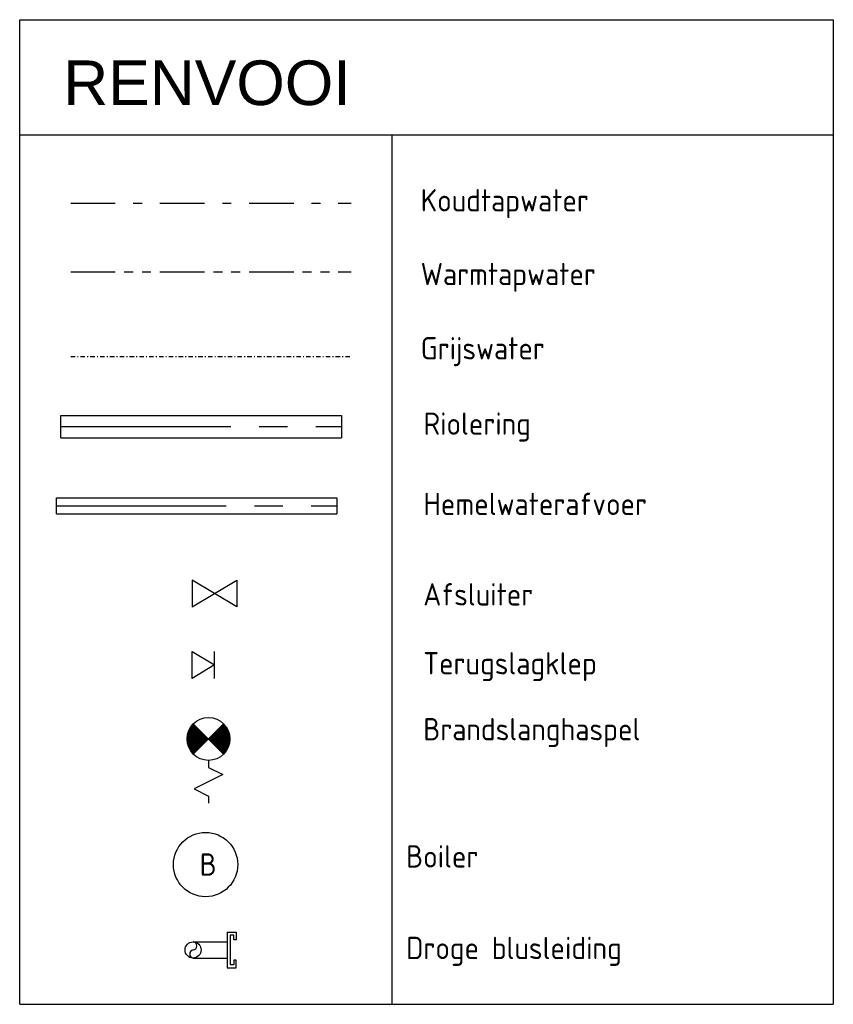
# Model space of a CAD drawing. Header units: millimetres. Extents: x -63669 to 19810, y 5754 to 49638.
# Tile 15 of 16: x 503 to 5063, y 22718 to 28235. Entities that reach past the tile are written whole.
import ezdxf
from ezdxf.enums import TextEntityAlignment as Align

# ---------------------------------------------------------------- set-up
doc = ezdxf.new("R2010")
doc.units = ezdxf.units.MM
doc.header["$LTSCALE"] = 50
for name, pattern in [('2322109', [10, 5, -2, 1, -2]), ('2322110', [10, 5, -1, 1, -1, 1, -1]), ('CENTER2', [28.575, 19.05, -3.175, 3.175, -3.175]), ('KOUDWATERTAP', [1.1, 0.5, -0.25, 0.1, -0.25])]:
    doc.linetypes.add(name, pattern=pattern)
for name, color, linetype in [('Bestaande grijswater', 102, 'KOUDWATERTAP'), ('WL521---_D', 112, 'Continuous'), ('WL521---_HARTLIJN', 7, 'Continuous'), ('WL524---_D', 192, 'Continuous'), ('WL524---_HARTLIJN', 7, 'Continuous'), ('WL531---', 132, 'Continuous'), ('WL532---', 12, 'Continuous'), ('WL532---_DBL', 6, 'Continuous'), ('WL561---', 10, 'Continuous'), ('WM524---', 2, 'Continuous')]:
    doc.layers.add(name, color=color, linetype=linetype)
doc.styles.add('arial', font='ARIAL.TTF', dxfattribs={"height": 5})
doc.styles.add('BURO-018', font='ISO96.shx', dxfattribs={"height": 90})
doc.styles.add('BURO-025', font='ISO96.shx', dxfattribs={"height": 125})

# ---------------------------------------------------------------- blocks, each defined once
blk = doc.blocks.new('3048311')
at = {"color": 0, "linetype": 'Continuous'}
for p, q in [((-2.5, 1.5), (0, 0)), ((-2.5, -1.5), (-2.5, 1.5)), ((0, -1.5), (0, 1.5)), ((0, 0), (-2.5, -1.5))]:
    blk.add_line(p, q, dxfattribs=at)
at = {"color": 0, "linetype": 'Continuous', "style": 'BURO-018', "flags": 1}
blk.add_attdef('CV_MATCODE', (0, 0), '', height=1.8, dxfattribs=at)
blk = doc.blocks.new('*U76')
at = {"color": 0, "ltscale": 10}
for p, q in [((0, 62.5), (1571.9, 62.5)), ((0, -62.5), (0, 62.5)), ((1571.9, 62.5), (1571.9, -62.5)), ((0, -62.5), (1571.9, -62.5))]:
    blk.add_line(p, q, dxfattribs=at)
at = {"layer": 'WL524---_HARTLIJN', "linetype": 'CENTER2'}
blk.add_line((0, 0), (1571.9, 0), dxfattribs=at)
at = {"layer": 'WL524---_D', "color": 1, "style": 'BURO-018'}
blk.add_attdef('POSNR', text='', height=90, dxfattribs=at).set_placement((0, 0), align=Align.MIDDLE)
blk = doc.blocks.new('3048301')
at = {"color": 0, "linetype": 'Continuous'}
for p, q in [((-2.5, 1.5), (2.5, -1.5)), ((-2.5, -1.5), (-2.5, 1.5)), ((2.5, 1.5), (-2.5, -1.5)), ((2.5, -1.5), (2.5, 1.5))]:
    blk.add_line(p, q, dxfattribs=at)
at = {"color": 0, "linetype": 'Continuous', "style": 'BURO-018', "flags": 1}
blk.add_attdef('CV_MATCODE', (0, 0), '', height=1.8, dxfattribs=at)
blk = doc.blocks.new('*U77')
at = {"color": 0, "ltscale": 10}
for p, q in [((0, 45), (1571.9, 45)), ((0, -45), (0, 45)), ((1571.9, 45), (1571.9, -45)), ((0, -45), (1571.9, -45))]:
    blk.add_line(p, q, dxfattribs=at)
at = {"layer": 'WL521---_HARTLIJN', "linetype": 'CENTER2'}
blk.add_line((0, 0), (1571.9, 0), dxfattribs=at)
at = {"layer": 'WL521---_D', "color": 1, "style": 'BURO-018'}
blk.add_attdef('POSNR', text='', height=90, dxfattribs=at).set_placement((0, 0), align=Align.MIDDLE)
blk = doc.blocks.new('23222206')
at = {"color": 0, "linetype": 'Continuous'}
for p, q in [((-1.061, -1.061), (1.061, 1.061)), ((-1.061, 1.061), (1.061, -1.061)), ((2, 0), (2.5, 1)), ((2.5, 1), (3.5, -1)), ((1.5, 0), (2, 0)), ((3.5, -1), (4, 0)), ((4, 0), (4.5, 0))]:
    blk.add_line(p, q, dxfattribs=at)
at = {"color": 0, "linetype": 'Continuous', "const_width": 1.5}
for points in [[(0.53, 0.53, 0.414214), (-0.53, 0.53, 1)], [(0.53, -0.53, -0.414214), (-0.53, -0.53, -1)]]:
    blk.add_lwpolyline(points, format="xyb", dxfattribs=at)
at = {"color": 0, "linetype": 'Continuous'}
blk.add_circle((0, 0), 1.5, dxfattribs=at)
at = {"color": 0, "linetype": 'Continuous', "style": 'BURO-018', "flags": 1}
blk.add_attdef('CV_MATCODE', (0, 0), '', height=1.8, dxfattribs=at)
blk = doc.blocks.new('BOILER')
for p, q in [((0.354, 0.354), (0.354, 0.354, 1)), ((-0.354, -0.354), (-0.354, -0.354, 1))]:
    blk.add_line(p, q)
for centre in [(0, 0), (0, 0, 1)]:
    blk.add_circle(centre, 0.5)
at = {"color": 0, "linetype": 'Continuous', "style": 'BURO-018', "flags": 1}
blk.add_attdef('CV_MATCODE', (0, 0), '', height=1.8, dxfattribs=at)

msp = doc.modelspace()

# ---------------------------------------------------------------- linework, layer by layer
at = {"color": 3}
for p, q in [((502.6, 22718.5), (502.6, 28234.5)), ((502.6, 28234.5), (5062.9, 28234.5)), ((5062.9, 28234.5), (5062.9, 22718.5)), ((502.6, 27588.7), (5062.9, 27588.7)), ((2589.3, 27588.7), (2589.3, 22718.5)), ((502.6, 22718.5), (5062.9, 22718.5))]:
    msp.add_line(p, q, dxfattribs=at)
at = {"layer": 'Bestaande grijswater', "linetype": 'KOUDWATERTAP'}
msp.add_line((788.5, 26347.9), (2360.4, 26347.9), dxfattribs=at)
at = {"layer": 'WL531---', "linetype": '2322109'}
msp.add_line((788.5, 27206.3), (2360.4, 27206.3), dxfattribs=at)
at = {"layer": 'WL532---', "linetype": '2322110'}
msp.add_line((788.5, 26821.1), (2360.4, 26821.1), dxfattribs=at)
at = {"layer": 'WL532---_DBL'}
for p, q in [((1666.4, 23122), (1666.4, 22923.6)), ((1666.4, 23122), (1716.2, 23122)), ((1716.2, 23122), (1716.2, 23079.2)), ((1474.2, 23067.8), (1666.4, 23067.8)), ((1682, 23105.7), (1682, 22939.9)), ((1702.2, 23105.7), (1682, 23105.7)), ((1702.2, 23079.2), (1702.2, 23105.7)), ((1716.2, 23079.2), (1702.2, 23079.2)), ((1474.2, 22977.8), (1666.4, 22977.8)), ((1716.2, 22966.4), (1702.2, 22966.4)), ((1702.2, 22966.4), (1702.2, 22939.9)), ((1716.2, 22923.6), (1716.2, 22966.4)), ((1666.4, 22923.6), (1716.2, 22923.6)), ((1702.2, 22939.9), (1682, 22939.9))]:
    msp.add_line(p, q, dxfattribs=at)
msp.add_circle((1474.2, 23022.8), 45, dxfattribs=at)
for centre, radius, start, end in [((1473.3, 23045.3), 22.5, 272.4, 87.6), ((1478.4, 23000.3), 22.9, 100.5087, 259.4913)]:
    msp.add_arc(centre, radius, start, end, dxfattribs=at)

# ---------------------------------------------------------------- block references
at = {"layer": 'WL521---_D'}
msp.add_blockref('*U77', (708.3, 25511.4), dxfattribs=at)
at = {"layer": 'WL524---_D'}
msp.add_blockref('*U76', (733.6, 25955), dxfattribs=at)
at = {"layer": 'WL531---', "color": 2, "xscale": 50, "yscale": 50, "zscale": 50, "rotation": 180}
msp.add_blockref('3048301', (1594.4, 25019.6), dxfattribs=at)
at = {"layer": 'WL531---', "color": 2, "linetype": '2322109', "xscale": 80, "yscale": 80, "zscale": 80, "rotation": 270}
msp.add_blockref('23222206', (1560.5, 24205.1), dxfattribs=at)
at = {"layer": 'WL561---', "color": 2, "xscale": 50, "yscale": 50, "zscale": 50}
msp.add_blockref('3048311', (1594.4, 24619.6), dxfattribs=at)
at = {"layer": 'WL561---', "linetype": '2322109', "xscale": 360, "yscale": 360, "zscale": 360}
msp.add_blockref('BOILER', (1544.5, 23501.2), dxfattribs=at)

# ---------------------------------------------------------------- texts
at = {"color": 3, "style": 'arial'}
msp.add_text('RENVOOI', height=250, dxfattribs=at).set_placement((746.8, 27756.1))
at = {"layer": 'WL561---', "linetype": '2322109', "style": 'BURO-025'}
msp.add_text('B', height=125, dxfattribs=at).set_placement((1511.1, 23439.2))
at = {"layer": 'WM524---', "color": 2, "style": 'BURO-025'}
for s, p in [('Koudtapwater ', (2750, 27160.2)), ('Warmtapwater ', (2750, 26747.4)), ('Grijswater ', (2750, 26331.2)), ('Riolering ', (2766.3, 25909)), ('Hemelwaterafvoer', (2765.9, 25459.2)), ('Afsluiter', (2764.6, 24952.6)), ('Terugslagklep', (2764.6, 24566.6)), ('Brandslanghaspel', (2764.6, 24197.4)), ('Boiler', (2668.5, 23484.6)), ('Droge blusleiding', (2668.5, 22971.5))]:
    msp.add_text(s, height=125, dxfattribs=at).set_placement(p)

doc.saveas('drawing.dxf')
